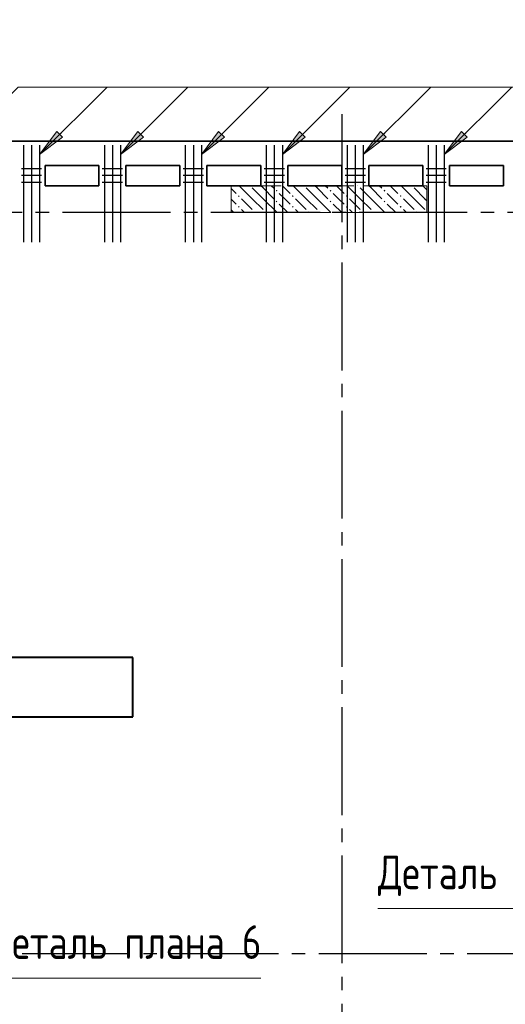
# Model space of a CAD drawing. Header units: millimetres. Extents: x 40580 to 1930067, y -240640 to 81020.
# Tile 74 of 256: x 376889 to 380489, y -211627 to -204320. Entities that reach past the tile are written whole.
import ezdxf

# ---------------------------------------------------------------- set-up
doc = ezdxf.new("R2010")
doc.units = ezdxf.units.MM
for name, pattern in [('______2', [270, 200, -70]), ('______5', [1100, 800, -100, 100, -100]), ('CENTER', [2, 1.25, -0.25, 0.25, -0.25])]:
    doc.linetypes.add(name, pattern=pattern)
for name, color, linetype, lineweight in [('S1 Стержни арматуры фон', 7, 'Continuous', 25), ('ЖБ Перекрытие верхний уровень', 7, 'Continuous', 35), ('ОСИ', 7, 'CENTER', 15), ('Основная', 7, 'Continuous', 40), ('Позиционная метка номер позиции', 7, 'Continuous', 13), ('Поперечное армирование AW фон', 7, 'Continuous', 25), ('Примечания', 7, 'Continuous', 13)]:
    doc.layers.add(name, color=color, linetype=linetype, lineweight=lineweight)
doc.layers.add('ЖБ Пилон', color=7, linetype='______2', lineweight=13, true_color=0xa0a0a0)
doc.styles.add('GOST 2.304', font='isocpeur.ttf', dxfattribs={"width": 0.8})

msp = doc.modelspace()

# ---------------------------------------------------------------- hatches: boundary and pattern name
at = {"layer": 'ЖБ Пилон', "linetype": 'Continuous', "lineweight": -3, "transparency": 33554687}
for points in [[(378596.4, -205552.3), (378593, -205555.7), (378589.7, -205552.3)], [(378786.5, -205589.2), (378793, -205582.7), (378799.5, -205589.2), (378793, -205595.7)], [(378996.4, -205552.3), (378993, -205555.7), (378989.7, -205552.3)], [(379186.5, -205589.2), (379193, -205582.7), (379199.5, -205589.2), (379193, -205595.7)], [(379396.4, -205552.3), (379393, -205555.7), (379389.7, -205552.3)], [(379586.5, -205589.2), (379593, -205582.7), (379599.5, -205589.2), (379593, -205595.7)], [(379796.4, -205552.3), (379793, -205555.7), (379789.7, -205552.3)], [(378506.5, -205629.2), (378513, -205622.7), (378519.5, -205629.2), (378513, -205635.7)], [(378786.5, -205669.2), (378793, -205662.7), (378799.5, -205669.2), (378793, -205675.7)], [(378906.5, -205629.2), (378913, -205622.7), (378919.5, -205629.2), (378913, -205635.7)], [(379186.5, -205669.2), (379193, -205662.7), (379199.5, -205669.2), (379193, -205675.7)], [(379306.5, -205629.2), (379313, -205622.7), (379319.5, -205629.2), (379313, -205635.7)], [(379586.5, -205669.2), (379593, -205662.7), (379599.5, -205669.2), (379593, -205675.7)], [(379706.5, -205629.2), (379713, -205622.7), (379719.5, -205629.2), (379713, -205635.7)], [(378506.5, -205709.2), (378513, -205702.7), (378519.5, -205709.2), (378513, -205715.7)], [(378906.5, -205709.2), (378913, -205702.7), (378919.5, -205709.2), (378913, -205715.7)], [(379306.5, -205709.2), (379313, -205702.7), (379319.5, -205709.2), (379313, -205715.7)], [(379706.5, -205709.2), (379713, -205702.7), (379719.5, -205709.2), (379713, -205715.7)], [(378626.5, -205749.2), (378633, -205742.7), (378639.5, -205749.2), (378636.4, -205752.3), (378629.7, -205752.3)], [(378706.5, -205749.2), (378713, -205742.7), (378719.5, -205749.2), (378716.4, -205752.3), (378709.7, -205752.3)], [(379026.5, -205749.2), (379033, -205742.7), (379039.5, -205749.2), (379036.4, -205752.3), (379029.7, -205752.3)], [(379106.5, -205749.2), (379113, -205742.7), (379119.5, -205749.2), (379116.4, -205752.3), (379109.7, -205752.3)], [(379426.5, -205749.2), (379433, -205742.7), (379439.5, -205749.2), (379436.4, -205752.3), (379429.7, -205752.3)], [(379506.5, -205749.2), (379513, -205742.7), (379519.5, -205749.2), (379516.4, -205752.3), (379509.7, -205752.3)], [(379826.5, -205749.2), (379833, -205742.7), (379839.5, -205749.2), (379836.4, -205752.3), (379829.7, -205752.3)]]:
    msp.add_hatch(color=7, dxfattribs=at).paths.add_polyline_path(points, flags=16)
at = {"layer": 'Позиционная метка номер позиции', "linetype": 'Continuous', "lineweight": 13, "transparency": 33554687}
for points in [[(377205.8, -205193.1), (377036.1, -205320.4), (377163.4, -205150.7)], [(377805.8, -205193.1), (377636.1, -205320.4), (377763.4, -205150.7)], [(378405.8, -205193.1), (378236.1, -205320.4), (378363.4, -205150.7)], [(379005.8, -205193.1), (378836.1, -205320.4), (378963.4, -205150.7)], [(379605.8, -205193.1), (379436.1, -205320.4), (379563.4, -205150.7)], [(380205.8, -205193.1), (380036.1, -205320.4), (380163.4, -205150.7)]]:
    msp.add_hatch(color=7, dxfattribs=at).paths.add_polyline_path(points, flags=16)

# ---------------------------------------------------------------- linework, layer by layer
at = {"layer": 'S1 Стержни арматуры фон', "color": 7, "linetype": 'Continuous', "lineweight": -3, "transparency": 33554687}
for p, q in [((376916.1, -205252.3), (376916.1, -205972.3)), ((376976.1, -205252.3), (376976.1, -205972.3)), ((377036.1, -205252.3), (377036.1, -205972.3)), ((377516.1, -205252.3), (377516.1, -205972.3)), ((377576.1, -205252.3), (377576.1, -205972.3)), ((377636.1, -205252.3), (377636.1, -205972.3)), ((378116.1, -205252.3), (378116.1, -205972.3)), ((378176.1, -205252.3), (378176.1, -205972.3)), ((378236.1, -205252.3), (378236.1, -205972.3)), ((378716.1, -205252.3), (378716.1, -205972.3)), ((378776.1, -205252.3), (378776.1, -205972.3)), ((378836.1, -205252.3), (378836.1, -205972.3)), ((379316.1, -205252.3), (379316.1, -205972.3)), ((379376.1, -205252.3), (379376.1, -205972.3)), ((379436.1, -205252.3), (379436.1, -205972.3)), ((379916.1, -205252.3), (379916.1, -205972.3)), ((379976.1, -205252.3), (379976.1, -205972.3)), ((380036.1, -205252.3), (380036.1, -205972.3))]:
    msp.add_line(p, q, dxfattribs=at)
at = {"layer": 'ЖБ Перекрытие верхний уровень', "transparency": 33554687}
for p, q in [((383006.1, -205222.3), (376396.1, -205222.3)), ((377076.1, -205552.3), (377076.1, -205402.3)), ((377076.1, -205402.3), (377476.1, -205402.3)), ((377476.1, -205402.3), (377476.1, -205552.3)), ((377676.1, -205552.3), (377676.1, -205402.3)), ((377676.1, -205402.3), (378076.1, -205402.3)), ((378076.1, -205402.3), (378076.1, -205552.3)), ((378276.1, -205552.3), (378276.1, -205402.3)), ((378276.1, -205402.3), (378676.1, -205402.3)), ((378676.1, -205402.3), (378676.1, -205552.3)), ((378876.1, -205552.3), (378876.1, -205402.3)), ((378876.1, -205402.3), (379276.1, -205402.3)), ((379276.1, -205402.3), (379276.1, -205552.3)), ((379476.1, -205552.3), (379476.1, -205402.3)), ((379476.1, -205402.3), (379876.1, -205402.3)), ((379876.1, -205402.3), (379876.1, -205552.3)), ((380076.1, -205552.3), (380076.1, -205402.3)), ((380076.1, -205402.3), (380476.1, -205402.3)), ((380476.1, -205402.3), (380476.1, -205552.3)), ((377476.1, -205552.3), (377076.1, -205552.3)), ((378076.1, -205552.3), (377676.1, -205552.3)), ((378676.1, -205552.3), (378276.1, -205552.3)), ((379276.1, -205552.3), (378876.1, -205552.3)), ((379876.1, -205552.3), (379476.1, -205552.3)), ((380476.1, -205552.3), (380076.1, -205552.3))]:
    msp.add_line(p, q, dxfattribs=at)
at = {"layer": 'ЖБ Пилон', "color": 253, "linetype": '______2', "lineweight": 13, "true_color": 0xa0a0a0, "transparency": 33554687}
for p, q in [((379906.1, -205552.3), (378456.1, -205552.3)), ((378456.1, -205552.3), (378456.1, -205752.3)), ((379906.1, -205752.3), (379906.1, -205552.3)), ((378456.1, -205752.3), (379906.1, -205752.3))]:
    msp.add_line(p, q, dxfattribs=at)
at = {"layer": 'ЖБ Пилон', "color": 9, "linetype": 'Continuous', "lineweight": -3, "true_color": 0xc7c7c7, "transparency": 33554687}
for p, q in [((378456.1, -205572.2), (378493, -205609.2)), ((378613, -205649.2), (378516.2, -205552.3)), ((378613, -205569.2), (378693, -205649.2)), ((378693, -205569.2), (378676.2, -205552.3)), ((378693, -205569.2), (378773, -205649.2)), ((378756.2, -205552.3), (378773, -205569.2)), ((378836.2, -205552.3), (378893, -205609.2)), ((379013, -205649.2), (378916.2, -205552.3)), ((379013, -205569.2), (379093, -205649.2)), ((379093, -205569.2), (379076.2, -205552.3)), ((379093, -205569.2), (379173, -205649.2)), ((379156.2, -205552.3), (379173, -205569.2)), ((379236.2, -205552.3), (379293, -205609.2)), ((379413, -205649.2), (379316.2, -205552.3)), ((379413, -205569.2), (379493, -205649.2)), ((379493, -205569.2), (379476.2, -205552.3)), ((379493, -205569.2), (379573, -205649.2)), ((379556.2, -205552.3), (379573, -205569.2)), ((379636.2, -205552.3), (379693, -205609.2)), ((379813, -205649.2), (379716.2, -205552.3)), ((379813, -205569.2), (379893, -205649.2)), ((379893, -205569.2), (379876.2, -205552.3)), ((379893, -205569.2), (379906.1, -205582.2)), ((378493, -205689.2), (378456.1, -205652.2)), ((378533, -205649.2), (378613, -205729.2)), ((378613, -205649.2), (378693, -205729.2)), ((378693, -205649.2), (378796.2, -205752.3)), ((378853, -205649.2), (378813, -205609.2)), ((378893, -205689.2), (378853, -205649.2)), ((378933, -205649.2), (379013, -205729.2)), ((379013, -205649.2), (379093, -205729.2)), ((379093, -205649.2), (379196.2, -205752.3)), ((379253, -205649.2), (379213, -205609.2)), ((379293, -205689.2), (379253, -205649.2)), ((379333, -205649.2), (379413, -205729.2)), ((379413, -205649.2), (379493, -205729.2)), ((379493, -205649.2), (379596.2, -205752.3)), ((379653, -205649.2), (379613, -205609.2)), ((379693, -205689.2), (379653, -205649.2)), ((379733, -205649.2), (379813, -205729.2)), ((379813, -205649.2), (379893, -205729.2)), ((379893, -205649.2), (379906.1, -205662.2)), ((378456.1, -205732.2), (378476.2, -205752.3)), ((378533, -205729.2), (378556.2, -205752.3)), ((378813, -205689.2), (378876.2, -205752.3)), ((378933, -205729.2), (378956.2, -205752.3)), ((379213, -205689.2), (379276.2, -205752.3)), ((379333, -205729.2), (379356.2, -205752.3)), ((379613, -205689.2), (379676.2, -205752.3)), ((379733, -205729.2), (379756.2, -205752.3))]:
    msp.add_line(p, q, dxfattribs=at)
at = {"layer": 'ОСИ', "color": 8, "linetype": '______5', "lineweight": -3, "transparency": 33554687}
for p, q in [((379276.1, -205022.3), (379276.1, -223082.3)), ((383506.1, -205752.3), (337896.1, -205752.3)), ((383506.1, -205752.3), (337896.1, -205752.3)), ((383206.1, -211252.3), (337896.1, -211252.3))]:
    msp.add_line(p, q, dxfattribs=at)
at = {"layer": 'Основная', "transparency": 33554687}
for p, q in [((377726.1, -209052.3), (376466.1, -209052.3)), ((377726.1, -209492.3), (377726.1, -209052.3)), ((376466.1, -209492.3), (377726.1, -209492.3))]:
    msp.add_line(p, q, dxfattribs=at)
at = {"layer": 'Позиционная метка номер позиции', "color": 7, "linetype": 'Continuous', "lineweight": 13, "transparency": 33554687}
for p, q in [((377036.1, -205320.4), (377536.1, -204820.4)), ((377636.1, -205320.4), (378136.1, -204820.4)), ((378236.1, -205320.4), (378736.1, -204820.4)), ((378836.1, -205320.4), (379336.1, -204820.4)), ((379436.1, -205320.4), (379936.1, -204820.4)), ((380036.1, -205320.4), (380536.1, -204820.4)), ((377036.1, -205320.4), (377163.4, -205150.7)), ((377163.4, -205150.7), (377205.8, -205193.1)), ((377636.1, -205320.4), (377763.4, -205150.7)), ((377763.4, -205150.7), (377805.8, -205193.1)), ((378236.1, -205320.4), (378363.4, -205150.7)), ((378363.4, -205150.7), (378405.8, -205193.1)), ((378836.1, -205320.4), (378963.4, -205150.7)), ((378963.4, -205150.7), (379005.8, -205193.1)), ((379436.1, -205320.4), (379563.4, -205150.7)), ((379563.4, -205150.7), (379605.8, -205193.1)), ((380036.1, -205320.4), (380163.4, -205150.7)), ((380163.4, -205150.7), (380205.8, -205193.1)), ((377205.8, -205193.1), (377036.1, -205320.4)), ((377184.6, -205171.9), (377195.2, -205161.3)), ((377805.8, -205193.1), (377636.1, -205320.4)), ((377784.6, -205171.9), (377795.2, -205161.3)), ((378405.8, -205193.1), (378236.1, -205320.4)), ((378384.6, -205171.9), (378395.2, -205161.3)), ((379005.8, -205193.1), (378836.1, -205320.4)), ((378984.6, -205171.9), (378995.2, -205161.3)), ((379605.8, -205193.1), (379436.1, -205320.4)), ((379584.6, -205171.9), (379595.2, -205161.3)), ((380205.8, -205193.1), (380036.1, -205320.4)), ((380184.6, -205171.9), (380195.2, -205161.3)), ((377036.1, -205320.4), (377036.1, -205320.4)), ((377036.1, -205320.4), (377036.1, -205320.4)), ((377036.1, -205320.4), (377036.1, -205320.4)), ((377636.1, -205320.4), (377636.1, -205320.4)), ((377636.1, -205320.4), (377636.1, -205320.4)), ((377636.1, -205320.4), (377636.1, -205320.4)), ((378236.1, -205320.4), (378236.1, -205320.4)), ((378236.1, -205320.4), (378236.1, -205320.4)), ((378236.1, -205320.4), (378236.1, -205320.4)), ((378836.1, -205320.4), (378836.1, -205320.4)), ((378836.1, -205320.4), (378836.1, -205320.4)), ((378836.1, -205320.4), (378836.1, -205320.4)), ((379436.1, -205320.4), (379436.1, -205320.4)), ((379436.1, -205320.4), (379436.1, -205320.4)), ((379436.1, -205320.4), (379436.1, -205320.4)), ((380036.1, -205320.4), (380036.1, -205320.4)), ((380036.1, -205320.4), (380036.1, -205320.4)), ((380036.1, -205320.4), (380036.1, -205320.4))]:
    msp.add_line(p, q, dxfattribs=at)
msp.add_lwpolyline([(376376.1, -205320.4), (376876.1, -204820.4), (382936.1, -204820.4), (382936.1, -204320.4), (382136.1, -204320.4)], dxfattribs=at)
at = {"layer": 'Поперечное армирование AW фон', "color": 7, "linetype": 'Continuous', "lineweight": -3, "transparency": 33554687}
for p, q in [((377051.1, -205427.3), (376901.1, -205427.3)), ((377651.1, -205427.3), (377501.1, -205427.3)), ((378251.1, -205427.3), (378101.1, -205427.3)), ((378851.1, -205427.3), (378701.1, -205427.3)), ((379451.1, -205427.3), (379301.1, -205427.3)), ((380051.1, -205427.3), (379901.1, -205427.3)), ((377051.1, -205477.3), (376901.1, -205477.3)), ((377651.1, -205477.3), (377501.1, -205477.3)), ((378251.1, -205477.3), (378101.1, -205477.3)), ((378851.1, -205477.3), (378701.1, -205477.3)), ((379451.1, -205477.3), (379301.1, -205477.3)), ((380051.1, -205477.3), (379901.1, -205477.3)), ((377051.1, -205527.3), (376901.1, -205527.3)), ((377651.1, -205527.3), (377501.1, -205527.3)), ((378251.1, -205527.3), (378101.1, -205527.3)), ((378851.1, -205527.3), (378701.1, -205527.3)), ((379451.1, -205527.3), (379301.1, -205527.3)), ((380051.1, -205527.3), (379901.1, -205527.3))]:
    msp.add_line(p, q, dxfattribs=at)
at = {"layer": 'Примечания', "color": 7, "linetype": 'Continuous', "lineweight": 13, "transparency": 33554687}
for p, q in [((379544.3, -210915.4), (382146.1, -210915.4)), ((378677, -211432.8), (376396.1, -211432.8))]:
    msp.add_line(p, q, dxfattribs=at)

# ---------------------------------------------------------------- texts
at = {"layer": 'Примечания', "color": 7, "linetype": 'Continuous', "lineweight": 25, "transparency": 33554687, "char_height": 250, "attachment_point": 7, "style": 'GOST 2.304'}
for insert, width in [((379544.3, -210823.7), 2150.146), ((376652, -211341.2), 2150.153)]:
    msp.add_mtext('Деталь\\~плана\\~6', dxfattribs=dict(at, insert=insert, width=width))

doc.saveas('drawing.dxf')
